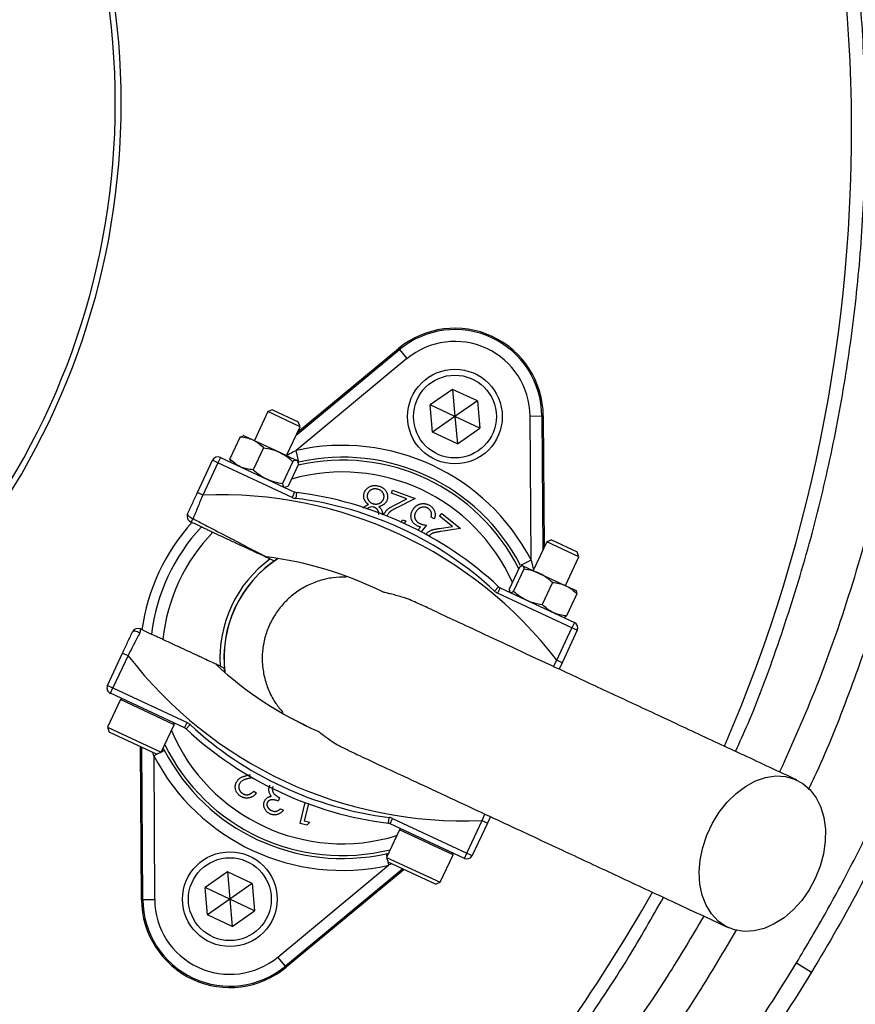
# Model space of a CAD drawing. Header units: millimetres. Extents: x 8 to 816, y 4 to 1104.
# Tile 9 of 16: x 568 to 709, y 352 to 518. Entities that reach past the tile are written whole.
import ezdxf

# ---------------------------------------------------------------- set-up
doc = ezdxf.new("R2010")
doc.units = ezdxf.units.MM

msp = doc.modelspace()

# ---------------------------------------------------------------- linework, layer by layer
at = {"color": 7, "linetype": 'Continuous', "lineweight": 25}
for p, q in [((614.65, 448.46), (631.74, 462.61)), ((631.89, 462.44), (631.74, 462.61)), ((614.42, 447.97), (631.89, 462.44)), ((631.89, 462.44), (633.16, 460.9)), ((633.16, 460.9), (614.43, 445.38)), ((640.86, 455.71), (637.08, 453.07)), ((645.05, 453.76), (640.86, 455.71)), ((640.86, 455.71), (641.26, 451.11)), ((637.48, 448.46), (637.08, 453.07)), ((641.26, 451.11), (637.08, 453.07)), ((645.05, 453.76), (641.26, 451.11)), ((645.05, 453.76), (645.45, 449.16)), ((609.65, 451.94), (607.37, 447.06)), ((610.46, 452.23), (609.65, 451.94)), ((615.09, 449.4), (609.65, 451.94)), ((610.46, 452.23), (614.79, 450.22)), ((641.26, 451.11), (637.48, 448.46)), ((645.45, 449.16), (641.26, 451.11)), ((641.26, 451.11), (641.67, 446.51)), ((653.97, 451.2), (655.97, 451.21)), ((654.12, 426.87), (653.97, 451.2)), ((655.97, 451.21), (656.11, 428.53)), ((655.97, 451.21), (656.19, 451.21)), ((656.19, 451.21), (656.34, 429.01)), ((612.81, 444.52), (615.09, 449.4)), ((615.09, 449.4), (614.79, 450.22)), ((604.96, 447.69), (603.23, 443.96)), ((604.96, 447.69), (605.42, 447.81)), ((605.56, 447.9), (605.41, 447.89)), ((605.56, 447.9), (607.13, 447.17)), ((641.67, 446.51), (637.48, 448.46)), ((641.67, 446.51), (645.45, 449.16)), ((607.13, 447.17), (611.59, 445.09)), ((608.93, 445.84), (607.19, 442.12)), ((611.59, 445.09), (614.54, 443.71)), ((614.86, 443.43), (614.43, 445.38)), ((597.75, 438.25), (600.31, 443.73)), ((601.21, 443.31), (598.66, 437.83)), ((601.21, 443.31), (600.31, 443.73)), ((601.63, 444.21), (601.21, 443.31)), ((613.76, 437.46), (601.21, 443.31)), ((601.63, 444.21), (614.18, 438.36)), ((603.42, 443.52), (603.23, 443.96)), ((603.37, 443.48), (603.45, 443.37)), ((613.87, 443.53), (612.13, 439.81)), ((614.84, 443.08), (613.11, 439.36)), ((614.54, 443.71), (614.62, 443.67)), ((614.71, 443.55), (614.62, 443.67)), ((612.64, 439.22), (613.11, 439.36)), ((598.66, 437.83), (597.75, 438.25)), ((612.51, 439.14), (612.65, 439.16)), ((614.18, 438.36), (613.76, 437.46)), ((614.48, 438.28), (614.35, 437.29)), ((630.52, 438.15), (630.73, 438.69)), ((633.11, 437.18), (630.52, 438.15)), ((630.73, 438.69), (634.53, 437.27)), ((631.16, 436.2), (633.11, 437.18)), ((634.53, 437.27), (631.53, 435.75)), ((638.67, 434.27), (639.03, 434.72)), ((639.03, 434.72), (642.2, 432.2)), ((632.18, 433.27), (632.42, 433.67)), ((632.42, 433.67), (632.96, 433.47)), ((632.96, 433.47), (632.68, 433.02)), ((636.47, 432.75), (635.53, 431.64)), ((637.77, 433.81), (637.24, 434.12)), ((640.83, 432.56), (638.67, 434.27)), ((635.02, 431.9), (635.47, 432.44)), ((638.67, 432.22), (640.83, 432.56)), ((642.2, 432.2), (638.89, 431.69)), ((656.78, 429.96), (654.5, 425.08)), ((657.59, 430.26), (656.78, 429.96)), ((662.22, 427.43), (656.78, 429.96)), ((657.59, 430.26), (661.92, 428.24)), ((662.22, 427.43), (661.92, 428.24)), ((661.92, 428.24), (661.92, 428.24)), ((610.04, 427.05), (610.74, 426.73)), ((610.74, 426.73), (611.33, 427.13)), ((654.12, 426.87), (652.35, 425.95)), ((659.94, 422.54), (662.22, 427.43)), ((652.19, 425.67), (650.45, 421.94)), ((652.9, 425.33), (651.16, 421.61)), ((652.69, 425.92), (652.61, 425.92)), ((652.69, 425.92), (652.73, 425.91)), ((652.73, 425.91), (655.51, 424.61)), ((655.51, 424.61), (660, 422.52)), ((657.74, 423.08), (656.01, 419.35)), ((648.65, 422.34), (647.97, 421.61)), ((648.91, 422.17), (648.48, 421.27)), ((661.03, 415.42), (648.48, 421.27)), ((648.91, 422.17), (661.45, 416.32)), ((650.53, 421.46), (650.58, 421.39)), ((660, 422.52), (661.75, 421.7)), ((661.88, 421.15), (660.14, 417.43)), ((661.78, 421.65), (661.75, 421.7)), ((659.64, 417.17), (659.69, 417.17)), ((661.45, 416.32), (661.03, 415.42)), ((658.47, 409.93), (661.03, 415.42)), ((661.93, 414.99), (659.38, 409.51)), ((661.93, 414.99), (661.03, 415.42)), ((582.56, 405.67), (585.11, 411.15)), ((585.11, 411.15), (586.02, 410.73)), ((586.02, 410.73), (583.46, 405.24)), ((659.38, 409.51), (658.47, 409.93)), ((659.38, 409.51), (658.87, 408.42)), ((602.28, 408.6), (601.59, 408.93)), ((602.36, 407.89), (602.28, 408.6)), ((582.56, 405.67), (583.46, 405.24)), ((583.04, 404.34), (583.46, 405.24)), ((583.46, 405.24), (596.01, 399.39)), ((584.75, 403.27), (582.57, 398.6)), ((595.59, 398.49), (583.04, 404.34)), ((595.59, 398.49), (596.01, 399.39)), ((582.57, 398.6), (582.86, 397.8)), ((582.57, 398.6), (591.63, 394.37)), ((590.84, 394.08), (582.86, 397.8)), ((591.63, 394.37), (593.81, 399.04)), ((595.84, 398.31), (596.52, 399.05)), ((588.3, 369.45), (588.13, 395.34)), ((588.52, 369.45), (588.36, 395.24)), ((590.84, 394.08), (591.63, 394.37)), ((591.97, 395.09), (592.14, 394.71)), ((590.37, 393.79), (590.52, 369.46)), ((607.05, 390.08), (606.97, 390.06)), ((607.26, 387.81), (607.72, 387.47)), ((611.64, 386.68), (611.38, 386.13)), ((611.79, 384.83), (612.28, 384.6)), ((615.09, 382.34), (615.94, 385.87)), ((616.5, 385.67), (615.81, 382.77)), ((615.81, 382.77), (616.72, 382.55)), ((630.01, 382.38), (630.14, 383.37)), ((630.31, 382.29), (630.73, 383.2)), ((630.73, 383.2), (643.28, 377.35)), ((643.28, 377.35), (645.84, 382.83)), ((645.84, 382.83), (646.74, 382.41)), ((647.25, 383.5), (646.74, 382.41)), ((616.24, 382.06), (615.09, 382.34)), ((616.72, 382.55), (616.24, 382.06)), ((631.87, 381.29), (629.7, 376.62)), ((642.86, 376.44), (630.31, 382.29)), ((646.74, 382.41), (644.18, 376.93)), ((629.63, 377.23), (630.03, 377.32)), ((629.7, 376.62), (629.99, 375.82)), ((629.7, 376.62), (638.76, 372.4)), ((638.76, 372.4), (640.94, 377.06)), ((642.86, 376.44), (643.28, 377.35)), ((643.28, 377.35), (644.18, 376.93)), ((611.33, 359.76), (630.06, 375.28)), ((632.46, 374.67), (612.61, 358.22)), ((632.69, 374.56), (612.75, 358.05)), ((637.96, 372.11), (629.99, 375.82)), ((602.82, 374.15), (599.04, 371.5)), ((607.01, 372.19), (602.82, 374.15)), ((602.82, 374.15), (603.23, 369.55)), ((599.44, 366.9), (599.04, 371.5)), ((603.23, 369.55), (599.04, 371.5)), ((607.01, 372.19), (603.23, 369.55)), ((607.01, 372.19), (607.41, 367.59)), ((637.96, 372.11), (638.76, 372.4)), ((638.76, 372.4), (638.76, 372.4)), ((588.52, 369.45), (588.3, 369.45)), ((590.52, 369.46), (588.52, 369.45)), ((603.23, 369.55), (599.44, 366.9)), ((603.23, 369.55), (603.63, 364.94)), ((607.41, 367.59), (603.23, 369.55)), ((603.63, 364.94), (599.44, 366.9)), ((603.63, 364.94), (607.41, 367.59)), ((612.61, 358.22), (611.33, 359.76)), ((612.61, 358.22), (612.75, 358.05)), ((698.98, 358.79), (701.54, 357.24))]:
    msp.add_line(p, q, dxfattribs=at)
at = {"color": 8, "linetype": 'Continuous', "lineweight": 25}
for p, q in [((654.12, 426.87), (654.53, 425.13)), ((657.92, 408.87), (658.47, 409.93)), ((593.81, 399.04), (584.75, 403.27)), ((591.68, 394.47), (592.14, 394.71)), ((590.37, 393.79), (590.23, 394.36)), ((590.37, 393.79), (591.17, 394.2)), ((645.84, 382.83), (646.3, 383.94)), ((640.94, 377.06), (631.87, 381.29)), ((629.63, 377.23), (629.74, 376.72)), ((629.87, 376.16), (630.06, 375.28)), ((630.6, 375.54), (630.06, 375.28))]:
    msp.add_line(p, q, dxfattribs=at)
at = {"color": 7, "linetype": 'Continuous', "lineweight": 25, "flags": 128}
for points in [[(596.08, 434.67), (596.07, 434.59), (596.1, 434.49), (596.18, 434.39), (596.3, 434.27), (596.44, 434.16), (596.62, 434.05), (596.81, 433.95), (597.01, 433.86)], [(588, 414.53), (587.81, 414.63), (587.6, 414.71), (587.41, 414.78), (587.22, 414.82), (587.06, 414.83), (586.93, 414.82), (586.84, 414.79), (586.78, 414.73)], [(702.16, 373.06), (701.12, 371.12), (699.86, 369.33), (698.44, 367.75), (696.88, 366.41), (695.22, 365.36), (693.52, 364.61), (691.8, 364.19), (690.12, 364.1), (688.53, 364.36), (687.05, 364.95), (685.73, 365.86), (684.61, 367.06), (683.71, 368.53), (683.06, 370.22), (682.67, 372.09), (682.55, 374.1), (682.71, 376.19), (683.14, 378.3), (683.83, 380.39), (684.76, 382.4), (685.92, 384.27), (687.26, 385.96), (688.76, 387.42), (690.37, 388.62), (692.06, 389.53), (693.77, 390.11), (695.48, 390.37), (697.12, 390.28), (698.66, 389.85), (700.06, 389.1), (701.29, 388.04), (702.3, 386.7), (703.08, 385.12), (703.61, 383.33), (703.86, 381.39), (703.84, 379.33), (703.54, 377.22), (702.98, 375.12), (702.16, 373.06)]]:
    msp.add_lwpolyline(points, dxfattribs=at)
at = {"color": 7, "linetype": 'Continuous', "lineweight": 25}
for centre, radius in [((641.26, 451.11), 8), ((641.26, 451.11), 7), ((603.23, 369.55), 8), ((603.23, 369.55), 7)]:
    msp.add_circle(centre, radius, dxfattribs=at)
for centre, radius, start, end in [((459.87, 504.08), 346.5, 1.5711, 87.0223), ((459.87, 504.08), 125, 0, 73.7398), ((459.87, 504.08), 124, 0, 73.605), ((445.29, 499.48), 263, 336.6871, 26.8749), ((459.87, 504.08), 125, 286.2602, 0), ((459.87, 504.08), 124, 286.395, 0), ((459.87, 504.08), 346.5, 275.7973, 358.4289), ((641.26, 451.11), 14.93, 0.3695, 129.6305), ((641.26, 451.11), 14.7, 0.3695, 129.6305), ((641.26, 451.11), 12.7, 0.3695, 129.6305), ((622.25, 410.33), 35.91, 27.427, 102.573), ((601.21, 443.31), 1, 65, 155), ((622.25, 410.33), 33.91, 27.427, 102.573), ((601.68, 366.22), 71.67, 37.5829, 92.4171), ((614.6, 439.27), 1, 245, 262.8003), ((606.75, 377.1), 61.67, 47.1997, 82.8003), ((614.6, 439.27), 2, 245, 262.8003), ((606.75, 377.1), 60.67, 47.1997, 82.8003), ((596.99, 434.25), 1, 155, 245), ((622.25, 410.33), 34.21, 137.9236, 172.0712), ((596.18, 434.12), 0.874, 296.0449, 342.339), ((622.25, 410.33), 32.53, 137.0993, 172.9007), ((622.25, 410.33), 30.49, 135.8562, 174.1438), ((622.25, 410.33), 20.7, 126.1144, 183.8856), ((622.25, 410.33), 20, 122.9043, 187.0957), ((601.68, 366.22), 61.67, 63.6355, 82.8003), ((649.33, 423.08), 2, 227.1997, 245), ((649.33, 423.08), 1, 227.1997, 245), ((661.03, 415.42), 1, 335, 65), ((587.69, 414.31), 1, 65, 155), ((587.26, 415), 0.874, 327.661, 13.9551), ((642.81, 454.44), 71.67, 217.5829, 272.4171), ((642.81, 454.44), 61.67, 227.1997, 246.3645), ((583.46, 405.24), 1, 155, 245), ((584.97, 403.16), 0.25, 65, 155), ((593.58, 399.14), 0.25, 335, 65), ((595.16, 397.58), 2, 47.1997, 65), ((595.16, 397.58), 1, 47.1997, 65), ((637.74, 443.56), 61.67, 227.1997, 262.8003), ((637.74, 443.56), 60.67, 227.1997, 262.8003), ((622.25, 410.33), 33.91, 207.427, 282.573), ((622.25, 410.33), 35.91, 207.427, 282.573), ((629.89, 381.39), 2, 65, 82.8003), ((629.89, 381.39), 1, 65, 82.8003), ((632.1, 381.18), 0.25, 65, 155), ((640.71, 377.17), 0.25, 335, 65), ((643.28, 377.35), 1, 245, 335), ((603.23, 369.55), 14.93, 180.3695, 309.6305), ((603.23, 369.55), 14.7, 180.3695, 309.6305), ((603.23, 369.55), 12.7, 180.3695, 309.6305), ((445.29, 499.48), 263, 305.6711, 330.6903)]:
    msp.add_arc(centre, radius, start, end, dxfattribs=at)
at = {"color": 8, "linetype": 'Continuous', "lineweight": 25}
for radius, start, end in [(33.41, 26.8106, 102.962), (31.41, 23.8808, 105.8669), (20.03, 123.0133, 186.9867), (31.41, 203.0383, 286.9617), (33.41, 206.0524, 283.9476)]:
    msp.add_arc((622.25, 410.33), radius, start, end, dxfattribs=at)
at = {"color": 7, "linetype": 'Continuous', "lineweight": 25}
for points, knots in [([(520.87, 780.51), (531.88, 778.07), (542.67, 774.99), (558.55, 769.42), (563.79, 767.41), (571.57, 764.15), (574.15, 763.02), (579.28, 760.69), (581.83, 759.48), (594.43, 753.29), (604.13, 747.78), (622.8, 735.68), (631.76, 729.09), (644.65, 718.39), (648.85, 714.69), (655.01, 708.92), (657.04, 706.96), (661.03, 702.99), (662.99, 700.99), (672.63, 690.82), (679.8, 682.3), (693.1, 664.47), (699.22, 655.17), (706.2, 643.05), (707.57, 640.6), (710.22, 635.66), (711.52, 633.16), (715.3, 625.59), (717.66, 620.5), (724.25, 605.08), (728.01, 594.6), (734.28, 573.27), (736.8, 562.41), (739.14, 548.59), (739.57, 545.81), (740.15, 541.63), (740.33, 540.23), (740.68, 537.44), (740.84, 536.04), (741.6, 529.04), (742.04, 523.44), (742.86, 506.63), (742.74, 495.41), (741.75, 481.36), (741.51, 478.55), (740.94, 472.95), (740.62, 470.17), (739.53, 461.84), (738.64, 456.32), (735.49, 439.9), (732.76, 429.11), (727.69, 413.16), (725.84, 407.89), (722.82, 400.03), (721.78, 397.42), (719.6, 392.23), (718.47, 389.64), (712.65, 376.82), (707.39, 366.88), (701.54, 357.24)], [0, 0, 0, 0, 0.0625, 0.0625, 0.09375, 0.09375, 0.109375, 0.109375, 0.125, 0.125, 0.1875, 0.1875, 0.25, 0.25, 0.28125, 0.28125, 0.296875, 0.296875, 0.3125, 0.3125, 0.375, 0.375, 0.4375, 0.4375, 0.453125, 0.453125, 0.46875, 0.46875, 0.5, 0.5, 0.5625, 0.5625, 0.625, 0.625, 0.640625, 0.640625, 0.648437, 0.648437, 0.65625, 0.65625, 0.6875, 0.6875, 0.75, 0.75, 0.765625, 0.765625, 0.78125, 0.78125, 0.8125, 0.8125, 0.875, 0.875, 0.90625, 0.90625, 0.921875, 0.921875, 0.9375, 0.9375, 1, 1, 1, 1]), ([(698.98, 358.79), (700.67, 361.64), (704.06, 367.35), (708.75, 376.13), (713.16, 385.08), (717.4, 394.55), (721.44, 404.56), (725.21, 415.1), (728.57, 425.83), (731.51, 436.73), (734.02, 447.81), (736.08, 459.03), (737.7, 470.37), (738.95, 482.79), (739.67, 496.29), (739.7, 510.84), (738.97, 525.44), (737.57, 539.01), (735.69, 551.53), (733.47, 563), (730.76, 574.41), (727.56, 585.75), (723.25, 598.92), (717.49, 613.76), (710.82, 628.14), (704.38, 640.31), (698.5, 650.39), (692.16, 660.27), (685.39, 669.91), (678.17, 679.33), (670.53, 688.46), (662.47, 697.31), (654.11, 705.73), (645.46, 713.73), (636.57, 721.29), (627.32, 728.52), (617.74, 735.39), (606.13, 742.93), (596.19, 748.9), (589.34, 752.26), (587.85, 752.99)], [0, 0, 0, 0, 0.021641, 0.043323, 0.065033, 0.086784, 0.111065, 0.13545, 0.159873, 0.184499, 0.209165, 0.234035, 0.258947, 0.283968, 0.315488, 0.347179, 0.378956, 0.410907, 0.436216, 0.461643, 0.487115, 0.512816, 0.538562, 0.577555, 0.616709, 0.642018, 0.667444, 0.692915, 0.718615, 0.74436, 0.770337, 0.796361, 0.822509, 0.847822, 0.873252, 0.898727, 0.924431, 0.950181, 0.98918, 1, 1, 1, 1]), ([(701.03, 388.07), (701.48, 389.02), (704, 394.31), (707.91, 404.23), (712.7, 417.81), (716.8, 431.98), (720.18, 446.7), (722.77, 461.93), (724.48, 477.44), (725.28, 493.16), (725.13, 509.06), (724.06, 524.71), (722.1, 540.05), (719.32, 555.05), (715.66, 570.02), (711.1, 584.91), (705.6, 599.66), (699.83, 612.99), (695.51, 621.21), (693.64, 624.78)], [0, 0, 0, 0, 0.012757, 0.071345, 0.129972, 0.188558, 0.25157, 0.314632, 0.377644, 0.442539, 0.507489, 0.572385, 0.634589, 0.696839, 0.759043, 0.823021, 0.88705, 0.951027, 1, 1, 1, 1]), ([(689.83, 623), (690.6, 621.63), (694.34, 614.88), (699.93, 602.2), (706.51, 585.05), (711.79, 567.47), (715.85, 549.59), (718.64, 531.49), (720.16, 513.25), (720.4, 494.95), (719.36, 476.67), (717.04, 458.51), (713.46, 440.53), (708.61, 422.85), (702.92, 406.28), (698.28, 395.86), (696.13, 391.05)], [0, 0, 0, 0, 0.0195077, 0.0957538, 0.1719977, 0.2482438, 0.3244877, 0.4007338, 0.4769777, 0.5532237, 0.6294676, 0.7057137, 0.7819576, 0.8582037, 0.9344476, 1, 1, 1, 1]), ([(688.69, 394.52), (689.4, 396.09), (692.18, 402.25), (696.22, 413.36), (700.75, 427.65), (704.37, 442.06), (707.18, 456.51), (709.2, 471.23), (710.4, 486.18), (710.76, 501.32), (710.26, 516.32), (708.92, 531.13), (706.79, 545.7), (703.83, 560.27), (700.02, 574.79), (695.36, 589.22), (689.88, 603.2), (685.47, 613.29), (682.7, 618.55), (682.22, 619.45)], [0, 0, 0, 0, 0.022242, 0.087349, 0.152403, 0.215684, 0.279014, 0.342295, 0.407411, 0.47258, 0.537696, 0.601025, 0.664402, 0.727731, 0.792888, 0.858097, 0.923254, 0.986775, 1, 1, 1, 1]), ([(607.13, 447.17), (607.3, 447.09), (607.47, 447), (607.78, 446.81), (607.94, 446.7), (608.38, 446.37), (608.66, 446.11), (608.93, 445.84)], [0, 0, 0, 0, 0.25, 0.25, 0.5, 0.5, 1, 1, 1, 1]), ([(608.93, 445.84), (609.39, 445.77), (609.85, 445.68), (610.74, 445.44), (611.17, 445.29), (611.59, 445.09)], [0, 0, 0, 0, 0.5, 0.5, 1, 1, 1, 1]), ([(611.59, 445.09), (612.01, 444.9), (612.41, 444.66), (613.17, 444.13), (613.53, 443.84), (613.87, 443.53)], [0, 0, 0, 0, 0.5, 0.5, 1, 1, 1, 1]), ([(605.02, 442.64), (604.85, 442.71), (604.69, 442.8), (604.37, 442.99), (604.22, 443.1), (603.77, 443.44), (603.49, 443.69), (603.23, 443.96)], [0, 0, 0, 0, 0.25, 0.25, 0.5, 0.5, 1, 1, 1, 1]), ([(614.54, 443.71), (614.5, 443.73), (614.46, 443.74), (614.36, 443.74), (614.3, 443.73), (614.13, 443.68), (614.01, 443.62), (613.87, 443.53)], [0, 0, 0, 0, 0.25, 0.25, 0.5, 0.5, 1, 1, 1, 1]), ([(607.19, 442.12), (607.54, 441.81), (607.9, 441.51), (608.66, 440.99), (609.06, 440.75), (609.47, 440.56)], [0, 0, 0, 0, 0.5, 0.5, 1, 1, 1, 1]), ([(609.47, 440.56), (609.89, 440.36), (610.33, 440.21), (611.22, 439.96), (611.68, 439.88), (612.13, 439.81)], [0, 0, 0, 0, 0.5, 0.5, 1, 1, 1, 1]), ([(626.56, 439.09), (626.62, 439.13), (626.73, 439.21), (626.92, 439.31), (627.11, 439.38), (627.32, 439.43), (627.53, 439.46), (627.76, 439.46), (627.99, 439.45), (628.15, 439.42), (628.24, 439.4)], [0, 0, 0, 0, 0.118785, 0.236683, 0.354055, 0.473529, 0.596323, 0.724312, 0.85814, 1, 1, 1, 1]), ([(628.24, 439.4), (628.31, 439.38), (628.47, 439.35), (628.68, 439.28), (628.88, 439.19), (629.06, 439.09), (629.22, 438.98), (629.36, 438.85), (629.49, 438.71), (629.59, 438.55), (629.68, 438.39), (629.76, 438.22), (629.81, 438.06), (629.85, 437.89), (629.87, 437.72), (629.88, 437.56), (629.87, 437.39), (629.85, 437.28), (629.84, 437.22)], [0, 0, 0, 0, 0.07922, 0.15386, 0.224846, 0.292008, 0.357318, 0.420388, 0.482855, 0.545264, 0.606708, 0.666002, 0.723482, 0.779388, 0.834695, 0.889308, 0.944296, 1, 1, 1, 1]), ([(596.08, 434.67), (596.35, 435.25), (596.62, 435.83), (597.18, 437.03), (597.46, 437.63), (597.75, 438.25)], [0, 0, 0, 0, 0.5, 0.5, 1, 1, 1, 1]), ([(598.66, 437.83), (598.37, 437.15), (598.09, 436.48), (597.54, 435.14), (597.27, 434.49), (597.01, 433.86)], [0, 0, 0, 0, 0.5, 0.5, 1, 1, 1, 1]), ([(626.67, 436.23), (626.62, 436.27), (626.54, 436.33), (626.42, 436.44), (626.32, 436.54), (626.22, 436.65), (626.14, 436.75), (626.07, 436.86), (626.01, 436.97), (625.96, 437.08), (625.91, 437.18), (625.88, 437.29), (625.86, 437.41), (625.85, 437.52), (625.84, 437.63), (625.84, 437.75), (625.85, 437.87), (625.87, 437.95), (625.88, 437.99)], [0, 0, 0, 0, 0.080735, 0.156838, 0.229947, 0.299217, 0.36497, 0.428008, 0.487898, 0.545955, 0.602518, 0.658398, 0.714269, 0.769751, 0.825795, 0.882942, 0.940784, 1, 1, 1, 1]), ([(625.88, 437.99), (625.89, 438.04), (625.91, 438.15), (625.97, 438.31), (626.03, 438.46), (626.11, 438.6), (626.21, 438.74), (626.31, 438.86), (626.43, 438.98), (626.52, 439.05), (626.56, 439.09)], [0, 0, 0, 0, 0.128304, 0.253183, 0.376427, 0.499087, 0.621238, 0.744978, 0.871087, 1, 1, 1, 1]), ([(626.46, 437.88), (626.46, 437.84), (626.44, 437.76), (626.44, 437.64), (626.44, 437.52), (626.47, 437.4), (626.5, 437.28), (626.55, 437.16), (626.61, 437.04), (626.68, 436.93), (626.77, 436.82), (626.86, 436.72), (626.96, 436.63), (627.06, 436.55), (627.18, 436.49), (627.3, 436.43), (627.43, 436.39), (627.52, 436.36), (627.57, 436.35)], [0, 0, 0, 0, 0.058882, 0.116762, 0.174514, 0.232381, 0.291186, 0.351921, 0.415186, 0.480716, 0.546942, 0.61178, 0.675572, 0.738287, 0.801978, 0.866507, 0.931977, 1, 1, 1, 1]), ([(628.12, 438.85), (628.06, 438.86), (627.96, 438.88), (627.81, 438.89), (627.66, 438.89), (627.52, 438.88), (627.39, 438.85), (627.26, 438.81), (627.14, 438.75), (627.02, 438.69), (626.91, 438.61), (626.81, 438.52), (626.73, 438.43), (626.65, 438.33), (626.59, 438.23), (626.53, 438.12), (626.49, 438), (626.47, 437.92), (626.46, 437.88)], [0, 0, 0, 0, 0.074546, 0.144956, 0.213169, 0.27855, 0.342239, 0.404919, 0.467736, 0.530567, 0.592807, 0.653033, 0.711539, 0.769066, 0.826025, 0.88266, 0.940626, 1, 1, 1, 1]), ([(629.26, 437.36), (629.27, 437.42), (629.28, 437.52), (629.28, 437.69), (629.26, 437.85), (629.21, 438.01), (629.14, 438.16), (629.05, 438.31), (628.94, 438.44), (628.81, 438.55), (628.66, 438.65), (628.49, 438.74), (628.31, 438.81), (628.18, 438.84), (628.12, 438.85)], [0, 0, 0, 0, 0.077564, 0.154208, 0.231447, 0.311066, 0.39187, 0.471506, 0.55227, 0.635313, 0.721228, 0.810113, 0.90267, 1, 1, 1, 1]), ([(625.77, 435.62), (625.85, 435.73), (626.08, 436.02), (626.44, 436.15), (626.67, 436.23)], [0, 0, 0, 0, 0.360303, 1, 1, 1, 1]), ([(627.57, 436.35), (627.62, 436.34), (627.72, 436.33), (627.86, 436.32), (628, 436.32), (628.14, 436.34), (628.28, 436.36), (628.41, 436.41), (628.54, 436.47), (628.66, 436.53), (628.78, 436.61), (628.88, 436.7), (628.98, 436.79), (629.06, 436.9), (629.13, 437), (629.18, 437.12), (629.23, 437.24), (629.25, 437.32), (629.26, 437.36)], [0, 0, 0, 0, 0.069081, 0.136047, 0.20094, 0.264386, 0.327924, 0.390928, 0.454836, 0.519816, 0.584385, 0.646842, 0.706995, 0.765785, 0.823461, 0.881745, 0.940171, 1, 1, 1, 1]), ([(629.84, 437.22), (629.82, 437.14), (629.78, 436.99), (629.69, 436.77), (629.56, 436.57), (629.43, 436.42), (629.31, 436.31), (629.21, 436.24), (629.09, 436.17), (628.97, 436.1), (628.84, 436.04), (628.7, 435.98), (628.54, 435.93), (628.44, 435.9), (628.38, 435.88)], [0, 0, 0, 0, 0.11577, 0.228305, 0.339529, 0.451949, 0.509769, 0.570311, 0.633213, 0.699473, 0.768797, 0.842337, 0.919085, 1, 1, 1, 1]), ([(629.28, 434.59), (629.31, 434.67), (629.38, 434.82), (629.51, 435.03), (629.66, 435.23), (629.81, 435.37), (629.95, 435.49), (630.07, 435.58), (630.21, 435.67), (630.37, 435.77), (630.54, 435.87), (630.73, 435.97), (630.94, 436.08), (631.08, 436.16), (631.16, 436.2)], [0, 0, 0, 0, 0.099154, 0.19648, 0.29358, 0.392511, 0.445759, 0.505193, 0.571573, 0.643678, 0.723148, 0.80845, 0.900946, 1, 1, 1, 1]), ([(634.12, 435.31), (634.15, 435.35), (634.19, 435.43), (634.28, 435.55), (634.36, 435.66), (634.46, 435.77), (634.56, 435.86), (634.66, 435.96), (634.77, 436.04), (634.89, 436.12), (635.01, 436.18), (635.13, 436.24), (635.26, 436.29), (635.38, 436.34), (635.51, 436.37), (635.64, 436.39), (635.77, 436.4), (635.91, 436.41), (636.04, 436.4), (636.17, 436.39), (636.31, 436.37), (636.44, 436.33), (636.57, 436.29), (636.71, 436.24), (636.84, 436.18), (636.93, 436.13), (636.97, 436.11)], [0, 0, 0, 0, 0.044096, 0.087462, 0.129912, 0.172219, 0.214077, 0.256092, 0.298082, 0.340217, 0.382043, 0.423014, 0.463525, 0.503259, 0.54321, 0.582721, 0.622367, 0.662555, 0.702664, 0.743345, 0.784214, 0.825572, 0.867594, 0.910449, 0.954655, 1, 1, 1, 1]), ([(636.97, 436.11), (637.02, 436.08), (637.12, 436.02), (637.26, 435.91), (637.39, 435.8), (637.5, 435.68), (637.6, 435.55), (637.69, 435.41), (637.76, 435.27), (637.82, 435.11), (637.87, 434.96), (637.9, 434.8), (637.92, 434.63), (637.92, 434.47), (637.91, 434.31), (637.88, 434.14), (637.83, 433.98), (637.79, 433.87), (637.77, 433.81)], [0, 0, 0, 0, 0.06715, 0.132036, 0.194943, 0.256632, 0.317916, 0.378555, 0.439872, 0.502045, 0.563996, 0.625305, 0.685756, 0.746646, 0.807686, 0.870229, 0.933888, 1, 1, 1, 1]), ([(627.47, 435.82), (627.31, 435.84), (626.99, 435.86), (626.59, 435.68), (626.42, 435.48), (626.35, 435.41)], [0, 0, 0, 0, 0.377895, 0.755955, 1, 1, 1, 1]), ([(628.39, 434.57), (628.4, 434.6), (628.41, 434.67), (628.41, 434.77), (628.4, 434.86), (628.38, 434.96), (628.35, 435.06), (628.31, 435.15), (628.26, 435.25), (628.2, 435.35), (628.13, 435.44), (628.05, 435.52), (627.97, 435.59), (627.88, 435.66), (627.78, 435.71), (627.68, 435.76), (627.58, 435.8), (627.5, 435.81), (627.47, 435.82)], [0, 0, 0, 0, 0.057009, 0.114174, 0.170694, 0.228474, 0.287517, 0.348588, 0.412664, 0.479397, 0.54712, 0.612861, 0.678062, 0.741584, 0.804993, 0.868788, 0.933593, 1, 1, 1, 1]), ([(628.38, 435.88), (628.44, 435.83), (628.56, 435.73), (628.71, 435.56), (628.83, 435.38), (628.92, 435.2), (628.98, 435.01), (629.01, 434.82), (629.01, 434.63), (628.99, 434.51), (628.98, 434.44)], [0, 0, 0, 0, 0.145639, 0.281566, 0.40981, 0.533815, 0.653159, 0.769076, 0.88384, 1, 1, 1, 1]), ([(631.53, 435.75), (631.45, 435.72), (631.31, 435.65), (631.11, 435.54), (630.93, 435.44), (630.77, 435.35), (630.62, 435.26), (630.5, 435.18), (630.39, 435.11), (630.27, 435.02), (630.14, 434.9), (630.01, 434.75), (629.91, 434.58), (629.86, 434.46), (629.83, 434.4)], [0, 0, 0, 0, 0.109993, 0.211749, 0.304753, 0.389135, 0.465081, 0.532808, 0.591903, 0.64287, 0.734439, 0.823259, 0.911418, 1, 1, 1, 1]), ([(634.8, 432.69), (634.74, 432.72), (634.63, 432.79), (634.47, 432.9), (634.34, 433.03), (634.21, 433.17), (634.11, 433.32), (634.02, 433.48), (633.95, 433.65), (633.89, 433.83), (633.85, 434.01), (633.83, 434.2), (633.83, 434.38), (633.85, 434.57), (633.89, 434.75), (633.95, 434.94), (634.02, 435.13), (634.09, 435.25), (634.12, 435.31)], [0, 0, 0, 0, 0.065821, 0.129436, 0.190931, 0.251407, 0.311185, 0.370756, 0.431335, 0.493271, 0.555525, 0.61665, 0.677776, 0.73902, 0.801265, 0.865223, 0.931038, 1, 1, 1, 1]), ([(634.64, 434.98), (634.62, 434.94), (634.57, 434.85), (634.52, 434.72), (634.48, 434.59), (634.45, 434.46), (634.44, 434.33), (634.44, 434.2), (634.46, 434.07), (634.49, 433.94), (634.53, 433.81), (634.59, 433.69), (634.66, 433.58), (634.74, 433.47), (634.83, 433.37), (634.94, 433.27), (635.06, 433.18), (635.15, 433.13), (635.19, 433.11)], [0, 0, 0, 0, 0.067152, 0.131604, 0.193861, 0.254588, 0.31429, 0.373088, 0.43259, 0.492825, 0.553396, 0.613043, 0.67311, 0.734111, 0.797016, 0.861756, 0.929156, 1, 1, 1, 1]), ([(636.66, 435.64), (636.62, 435.66), (636.54, 435.71), (636.4, 435.76), (636.27, 435.79), (636.13, 435.82), (635.99, 435.82), (635.85, 435.81), (635.71, 435.79), (635.56, 435.75), (635.42, 435.7), (635.28, 435.63), (635.16, 435.56), (635.04, 435.47), (634.92, 435.37), (634.82, 435.25), (634.73, 435.12), (634.67, 435.03), (634.64, 434.98)], [0, 0, 0, 0, 0.061489, 0.121089, 0.179373, 0.238046, 0.297001, 0.356546, 0.417966, 0.481826, 0.546113, 0.609258, 0.671803, 0.734514, 0.798275, 0.863511, 0.93045, 1, 1, 1, 1]), ([(637.24, 434.12), (637.25, 434.17), (637.29, 434.28), (637.32, 434.43), (637.32, 434.58), (637.32, 434.72), (637.29, 434.86), (637.24, 434.99), (637.18, 435.12), (637.1, 435.24), (637.01, 435.36), (636.91, 435.47), (636.79, 435.56), (636.71, 435.61), (636.66, 435.64)], [0, 0, 0, 0, 0.096103, 0.18433, 0.267348, 0.345575, 0.422524, 0.500141, 0.580973, 0.664203, 0.748725, 0.832763, 0.915892, 1, 1, 1, 1]), ([(597.01, 433.86), (597.65, 433.52), (598.28, 433.19), (599.53, 432.53), (600.15, 432.21), (601.99, 431.25), (603.18, 430.63), (604.89, 429.73), (605.45, 429.44), (606.54, 428.88), (607.07, 428.61), (607.8, 428.23), (608.03, 428.11), (608.46, 427.89), (608.66, 427.79), (608.92, 427.65), (609, 427.61), (609.14, 427.54), (609.2, 427.51), (609.35, 427.43), (609.41, 427.4), (609.41, 427.4)], [0, 0, 0, 0, 0.125, 0.125, 0.25, 0.25, 0.5, 0.5, 0.625, 0.625, 0.75, 0.75, 0.8125, 0.8125, 0.875, 0.875, 0.90625, 0.90625, 0.9375, 0.9375, 1, 1, 1, 1]), ([(635.47, 432.44), (635.4, 432.45), (635.28, 432.48), (635.1, 432.54), (634.94, 432.61), (634.84, 432.66), (634.8, 432.69)], [0, 0, 0, 0, 0.275034, 0.532175, 0.774558, 1, 1, 1, 1]), ([(635.19, 433.11), (635.23, 433.08), (635.32, 433.04), (635.45, 432.98), (635.59, 432.93), (635.74, 432.89), (635.91, 432.84), (636.09, 432.81), (636.27, 432.78), (636.4, 432.76), (636.47, 432.75)], [0, 0, 0, 0, 0.102226, 0.209809, 0.324118, 0.444645, 0.572618, 0.707428, 0.849949, 1, 1, 1, 1]), ([(598.41, 432.48), (598.41, 432.48), (598.43, 432.47), (598.49, 432.44), (598.53, 432.42), (598.68, 432.35), (598.83, 432.28), (599.11, 432.15), (599.21, 432.11), (599.42, 432.01), (599.53, 431.96), (599.76, 431.85), (599.88, 431.79), (600.12, 431.68), (600.24, 431.62), (600.36, 431.57)], [0, 0, 0, 0, 0.125, 0.125, 0.25, 0.25, 0.5, 0.5, 0.625, 0.625, 0.75, 0.75, 0.875, 0.875, 1, 1, 1, 1]), ([(600.36, 431.57), (600.67, 431.43), (600.97, 431.28), (601.57, 431), (601.87, 430.86), (602.76, 430.45), (603.33, 430.18), (604.18, 429.79), (604.46, 429.66), (605, 429.4), (605.27, 429.28), (606.04, 428.92), (606.52, 428.7), (607.2, 428.38), (607.42, 428.27), (607.84, 428.08), (608.03, 427.99), (608.58, 427.73), (608.91, 427.58), (609.45, 427.33), (609.66, 427.23), (609.88, 427.13), (609.93, 427.1), (610.01, 427.07), (610.04, 427.06), (610.04, 427.05)], [0, 0, 0, 0, 0.0625, 0.0625, 0.125, 0.125, 0.25, 0.25, 0.3125, 0.3125, 0.375, 0.375, 0.5, 0.5, 0.5625, 0.5625, 0.625, 0.625, 0.75, 0.75, 0.875, 0.875, 0.9375, 0.9375, 1, 1, 1, 1]), ([(636.4, 431.27), (636.45, 431.34), (636.56, 431.46), (636.75, 431.62), (636.96, 431.76), (637.15, 431.85), (637.31, 431.92), (637.45, 431.97), (637.61, 432.01), (637.79, 432.06), (637.99, 432.1), (638.2, 432.14), (638.43, 432.18), (638.59, 432.21), (638.67, 432.22)], [0, 0, 0, 0, 0.099146, 0.196603, 0.293904, 0.392846, 0.446082, 0.505724, 0.571551, 0.644012, 0.723098, 0.808656, 0.90091, 1, 1, 1, 1]), ([(638.89, 431.69), (638.81, 431.67), (638.65, 431.65), (638.43, 431.61), (638.23, 431.58), (638.04, 431.54), (637.88, 431.5), (637.73, 431.46), (637.61, 431.42), (637.47, 431.38), (637.31, 431.3), (637.14, 431.2), (636.99, 431.07), (636.91, 430.97), (636.86, 430.92)], [0, 0, 0, 0, 0.110122, 0.2117, 0.304138, 0.388968, 0.464936, 0.532281, 0.591347, 0.642291, 0.733772, 0.823177, 0.910911, 1, 1, 1, 1]), ([(652.19, 425.67), (652.3, 425.76), (652.41, 425.84), (652.59, 425.92), (652.67, 425.93), (652.73, 425.91)], [0, 0, 0, 0, 0.5, 0.5, 1, 1, 1, 1]), ([(652.73, 425.91), (652.79, 425.88), (652.83, 425.81), (652.89, 425.61), (652.9, 425.48), (652.9, 425.33)], [0, 0, 0, 0, 0.5, 0.5, 1, 1, 1, 1]), ([(655.51, 424.61), (655.3, 424.71), (655.09, 424.79), (654.67, 424.95), (654.45, 425.01), (653.8, 425.19), (653.35, 425.27), (652.9, 425.33)], [0, 0, 0, 0, 0.25, 0.25, 0.5, 0.5, 1, 1, 1, 1]), ([(622.91, 423.97), (622.15, 423.96), (620.62, 423.94), (618.36, 423.42), (616.21, 422.55), (614.22, 421.32), (612.48, 419.79), (611.01, 417.97), (609.88, 415.95), (609.09, 413.75), (608.69, 411.47), (608.68, 409.13), (609.06, 406.84), (609.83, 404.64), (610.87, 402.69), (611.79, 401.6), (612.21, 401.1)], [0, 0, 0, 0, 0.071324, 0.1427, 0.216148, 0.287488, 0.360898, 0.432199, 0.50557, 0.576847, 0.650192, 0.72147, 0.794814, 0.866117, 0.939485, 1, 1, 1, 1]), ([(634.79, 419.65), (634.38, 419.83), (633.53, 420.21), (632.34, 420.6), (631.26, 420.91), (630.45, 421.11), (629.84, 421.25), (629.45, 421.34), (629.19, 421.42), (629.11, 421.46), (629.06, 421.48)], [0, 0, 0, 0, 0.171743, 0.355814, 0.505851, 0.659473, 0.759759, 0.862154, 0.930468, 1, 1, 1, 1]), ([(650.45, 421.94), (650.45, 421.88), (650.45, 421.65), (650.52, 421.56), (650.57, 421.49)], [0, 0, 0, 0, 0.296722, 1, 1, 1, 1]), ([(650.62, 421.37), (650.68, 421.35), (650.76, 421.36), (650.94, 421.44), (651.05, 421.52), (651.16, 421.61)], [0, 0, 0, 0, 0.5, 0.5, 1, 1, 1, 1]), ([(660, 422.52), (660.17, 422.43), (660.34, 422.34), (660.68, 422.14), (660.84, 422.04), (661.3, 421.69), (661.6, 421.43), (661.88, 421.15)], [0, 0, 0, 0, 0.25, 0.25, 0.5, 0.5, 1, 1, 1, 1]), ([(661.88, 421.15), (661.87, 421.36), (661.86, 421.58), (661.78, 421.65), (661.78, 421.65)], [0, 0, 0, 0, 0.986861, 1, 1, 1, 1]), ([(699.03, 389.7), (696.04, 391.09), (690.1, 393.86), (681.36, 397.93), (672.95, 401.86), (664.95, 405.59), (657.5, 409.06), (650.72, 412.22), (644.99, 414.9), (640.36, 417.05), (636.98, 418.63), (635.46, 419.34), (634.79, 419.65)], [0, 0, 0, 0, 0.1135171, 0.2252102, 0.3351198, 0.4432864, 0.5496148, 0.6542032, 0.7571773, 0.8456559, 0.9325396, 1, 1, 1, 1]), ([(653.39, 420.08), (653.6, 419.98), (653.81, 419.9), (654.24, 419.74), (654.45, 419.68), (655.11, 419.5), (655.55, 419.41), (656.01, 419.35)], [0, 0, 0, 0, 0.25, 0.25, 0.5, 0.5, 1, 1, 1, 1]), ([(657.88, 417.99), (657.71, 418.07), (657.54, 418.16), (657.21, 418.36), (657.05, 418.47), (656.58, 418.81), (656.29, 419.07), (656.01, 419.35)], [0, 0, 0, 0, 0.25, 0.25, 0.5, 0.5, 1, 1, 1, 1]), ([(659.69, 417.17), (659.69, 417.17), (659.8, 417.16), (659.97, 417.29), (660.14, 417.43)], [0, 0, 0, 0, 0.013139, 1, 1, 1, 1]), ([(585.11, 411.15), (585.4, 411.76), (585.68, 412.37), (586.24, 413.56), (586.51, 414.15), (586.78, 414.73)], [0, 0, 0, 0, 0.5, 0.5, 1, 1, 1, 1]), ([(588, 414.53), (587.68, 413.92), (587.35, 413.3), (586.69, 412.03), (586.36, 411.38), (586.02, 410.73)], [0, 0, 0, 0, 0.5, 0.5, 1, 1, 1, 1]), ([(591.91, 413.44), (591.67, 413.55), (591.42, 413.67), (591.08, 413.83), (590.97, 413.88), (590.75, 413.98), (590.66, 414.03), (590.47, 414.11), (590.39, 414.15), (590.24, 414.22), (590.18, 414.25), (590.02, 414.32), (589.96, 414.35), (589.96, 414.35)], [0, 0, 0, 0, 0.25, 0.25, 0.375, 0.375, 0.5, 0.5, 0.625, 0.625, 0.75, 0.75, 1, 1, 1, 1]), ([(601.59, 408.93), (601.58, 408.93), (601.5, 408.97), (601.21, 409.11), (600.99, 409.21), (600.46, 409.46), (600.14, 409.61), (599.39, 409.95), (598.98, 410.15), (598.3, 410.46), (598.07, 410.57), (597.58, 410.8), (597.33, 410.92), (596.55, 411.28), (596.01, 411.53), (594.89, 412.05), (594.31, 412.32), (593.42, 412.74), (593.12, 412.88), (592.52, 413.16), (592.21, 413.3), (591.91, 413.44)], [0, 0, 0, 0, 0.125, 0.125, 0.25, 0.25, 0.375, 0.375, 0.5, 0.5, 0.5625, 0.5625, 0.625, 0.625, 0.75, 0.75, 0.875, 0.875, 0.9375, 0.9375, 1, 1, 1, 1]), ([(616.16, 398.83), (616.06, 398.88), (615.19, 399.28), (614.56, 399.62), (614.01, 399.91), (613.93, 399.95)], [0, 0, 0, 0, 0.10841, 0.870312, 1, 1, 1, 1]), ([(618.09, 397.94), (618.23, 397.86), (618.57, 397.65), (619.78, 396.73), (621.32, 395.63), (622.66, 395.02), (623.16, 394.79)], [0, 0, 0, 0, 0.190498, 0.43933, 0.789278, 1, 1, 1, 1]), ([(623.14, 394.74), (623.81, 394.43), (625.34, 393.72), (628.74, 392.13), (633.31, 390), (638.84, 387.42), (645.24, 384.43), (652.46, 381.07), (660.39, 377.37), (668.93, 373.39), (678, 369.16), (684.23, 366.25), (687.41, 364.77)], [0, 0, 0, 0, 0.067588, 0.154394, 0.245578, 0.341085, 0.440586, 0.544166, 0.651941, 0.763818, 0.879821, 1, 1, 1, 1]), ([(604.92, 387.03), (604.86, 387.07), (604.76, 387.15), (604.62, 387.29), (604.5, 387.43), (604.39, 387.58), (604.31, 387.73), (604.24, 387.9), (604.19, 388.07), (604.16, 388.25), (604.14, 388.43), (604.14, 388.61), (604.16, 388.78), (604.19, 388.94), (604.24, 389.11), (604.31, 389.26), (604.39, 389.42), (604.46, 389.51), (604.5, 389.56)], [0, 0, 0, 0, 0.070318, 0.137624, 0.202499, 0.265952, 0.32796, 0.389935, 0.451971, 0.515435, 0.578678, 0.639982, 0.699872, 0.75932, 0.818097, 0.877628, 0.938076, 1, 1, 1, 1]), ([(604.5, 389.56), (604.55, 389.63), (604.65, 389.76), (604.83, 389.93), (605.04, 390.07), (605.22, 390.17), (605.39, 390.24), (605.53, 390.29), (605.69, 390.34), (605.86, 390.39), (606.06, 390.44), (606.27, 390.49), (606.5, 390.54), (606.65, 390.57), (606.74, 390.59)], [0, 0, 0, 0, 0.098918, 0.196354, 0.293624, 0.392766, 0.446287, 0.505773, 0.571349, 0.644092, 0.72308, 0.808742, 0.901041, 1, 1, 1, 1]), ([(606.97, 390.06), (606.89, 390.05), (606.74, 390.02), (606.52, 389.97), (606.31, 389.93), (606.13, 389.88), (605.97, 389.84), (605.83, 389.8), (605.7, 389.76), (605.56, 389.7), (605.41, 389.62), (605.24, 389.51), (605.09, 389.38), (605.01, 389.28), (604.97, 389.23)], [0, 0, 0, 0, 0.110014, 0.211683, 0.304269, 0.388894, 0.464919, 0.53197, 0.591251, 0.642122, 0.733759, 0.823256, 0.911449, 1, 1, 1, 1]), ([(604.97, 389.23), (604.95, 389.19), (604.9, 389.13), (604.84, 389.02), (604.8, 388.91), (604.76, 388.79), (604.75, 388.68), (604.74, 388.56), (604.74, 388.43), (604.76, 388.31), (604.78, 388.18), (604.82, 388.06), (604.87, 387.95), (604.93, 387.84), (605, 387.73), (605.08, 387.64), (605.18, 387.55), (605.24, 387.49), (605.28, 387.47)], [0, 0, 0, 0, 0.062434, 0.12298, 0.182922, 0.242276, 0.301835, 0.362703, 0.424903, 0.489515, 0.55434, 0.617676, 0.679795, 0.742083, 0.804414, 0.867472, 0.932682, 1, 1, 1, 1]), ([(605.28, 387.47), (605.32, 387.44), (605.39, 387.39), (605.51, 387.32), (605.63, 387.27), (605.76, 387.23), (605.88, 387.2), (606.01, 387.19), (606.14, 387.19), (606.27, 387.2), (606.41, 387.23), (606.54, 387.27), (606.66, 387.33), (606.79, 387.4), (606.91, 387.48), (607.03, 387.58), (607.15, 387.69), (607.22, 387.77), (607.26, 387.81)], [0, 0, 0, 0, 0.062545, 0.123414, 0.182005, 0.239988, 0.296815, 0.354251, 0.412421, 0.47195, 0.532238, 0.592708, 0.654376, 0.718216, 0.784012, 0.852741, 0.924382, 1, 1, 1, 1]), ([(609.87, 387.68), (609.86, 387.73), (609.84, 387.82), (609.83, 387.97), (609.82, 388.11), (609.83, 388.25), (609.85, 388.39), (609.89, 388.53), (609.93, 388.66), (609.97, 388.75), (609.99, 388.8)], [0, 0, 0, 0, 0.128136, 0.254173, 0.378112, 0.501712, 0.623986, 0.747096, 0.872875, 1, 1, 1, 1]), ([(610.5, 388.62), (610.48, 388.56), (610.44, 388.46), (610.4, 388.29), (610.4, 388.12), (610.42, 387.95), (610.46, 387.78), (610.53, 387.61), (610.62, 387.45), (610.72, 387.33), (610.81, 387.23), (610.89, 387.16), (610.98, 387.09), (611.09, 387.01), (611.21, 386.93), (611.34, 386.85), (611.48, 386.77), (611.59, 386.71), (611.64, 386.68)], [0, 0, 0, 0, 0.066907, 0.13348, 0.201027, 0.271634, 0.342905, 0.413859, 0.485996, 0.560246, 0.599899, 0.644068, 0.691904, 0.744697, 0.801499, 0.862863, 0.929331, 1, 1, 1, 1]), ([(607.72, 387.47), (607.67, 387.41), (607.58, 387.31), (607.43, 387.16), (607.28, 387.03), (607.11, 386.92), (606.94, 386.82), (606.76, 386.75), (606.57, 386.69), (606.38, 386.65), (606.18, 386.63), (605.99, 386.63), (605.8, 386.65), (605.62, 386.68), (605.43, 386.74), (605.26, 386.82), (605.08, 386.91), (604.97, 386.99), (604.92, 387.03)], [0, 0, 0, 0, 0.0686281, 0.1346681, 0.19896, 0.2613623, 0.3233381, 0.3844389, 0.4463587, 0.5091721, 0.5715744, 0.632629, 0.6922727, 0.7521221, 0.8119703, 0.872834, 0.9353046, 1, 1, 1, 1]), ([(610.01, 383.96), (609.94, 384), (609.8, 384.07), (609.61, 384.2), (609.44, 384.36), (609.29, 384.53), (609.17, 384.72), (609.07, 384.91), (609, 385.12), (608.96, 385.33), (608.95, 385.54), (608.96, 385.74), (609.01, 385.93), (609.06, 386.06), (609.08, 386.12)], [0, 0, 0, 0, 0.090254, 0.17854, 0.266093, 0.354631, 0.441886, 0.525747, 0.608114, 0.690197, 0.770821, 0.848326, 0.924012, 1, 1, 1, 1]), ([(609.08, 386.12), (609.11, 386.17), (609.17, 386.28), (609.27, 386.43), (609.4, 386.57), (609.53, 386.68), (609.69, 386.77), (609.86, 386.85), (610.04, 386.91), (610.17, 386.93), (610.24, 386.94)], [0, 0, 0, 0, 0.128068, 0.250608, 0.37063, 0.490072, 0.610375, 0.734313, 0.863217, 1, 1, 1, 1]), ([(611.38, 386.13), (611.31, 386.16), (611.18, 386.22), (610.97, 386.28), (610.77, 386.33), (610.57, 386.35), (610.38, 386.36), (610.21, 386.34), (610.06, 386.31), (609.92, 386.25), (609.81, 386.18), (609.71, 386.1), (609.63, 386), (609.59, 385.92), (609.57, 385.89)], [0, 0, 0, 0, 0.110174, 0.215729, 0.318104, 0.417658, 0.511742, 0.59626, 0.673405, 0.744145, 0.810662, 0.874049, 0.936691, 1, 1, 1, 1]), ([(610.24, 386.94), (610.19, 386.99), (610.1, 387.1), (610, 387.29), (609.91, 387.48), (609.88, 387.61), (609.87, 387.68)], [0, 0, 0, 0, 0.253916, 0.503896, 0.750255, 1, 1, 1, 1]), ([(609.57, 385.89), (609.56, 385.86), (609.53, 385.8), (609.51, 385.71), (609.49, 385.62), (609.49, 385.53), (609.5, 385.43), (609.52, 385.34), (609.56, 385.24), (609.6, 385.14), (609.65, 385.05), (609.71, 384.95), (609.78, 384.87), (609.86, 384.79), (609.95, 384.71), (610.05, 384.64), (610.15, 384.58), (610.23, 384.54), (610.26, 384.52)], [0, 0, 0, 0, 0.05527, 0.109958, 0.163912, 0.218089, 0.273309, 0.330914, 0.390994, 0.454641, 0.518898, 0.583342, 0.648543, 0.715053, 0.782519, 0.852334, 0.924934, 1, 1, 1, 1]), ([(612.28, 384.6), (612.24, 384.55), (612.17, 384.46), (612.04, 384.33), (611.91, 384.21), (611.78, 384.11), (611.65, 384.02), (611.5, 383.95), (611.36, 383.89), (611.21, 383.84), (611.06, 383.81), (610.91, 383.79), (610.76, 383.79), (610.61, 383.79), (610.46, 383.82), (610.31, 383.85), (610.16, 383.9), (610.06, 383.94), (610.01, 383.96)], [0, 0, 0, 0, 0.072625, 0.141977, 0.208985, 0.273957, 0.336889, 0.398745, 0.460116, 0.520825, 0.580994, 0.640152, 0.698622, 0.757271, 0.816427, 0.876254, 0.937165, 1, 1, 1, 1]), ([(610.26, 384.52), (610.33, 384.5), (610.45, 384.45), (610.64, 384.4), (610.83, 384.38), (610.99, 384.4), (611.11, 384.42), (611.21, 384.45), (611.3, 384.49), (611.4, 384.54), (611.5, 384.6), (611.59, 384.67), (611.69, 384.74), (611.76, 384.8), (611.79, 384.83)], [0, 0, 0, 0, 0.1227119, 0.239685, 0.3518159, 0.4637661, 0.5208178, 0.5794483, 0.6406041, 0.7052975, 0.7736339, 0.8446694, 0.9200565, 1, 1, 1, 1]), ([(599.84, 284.17), (603.77, 287.08), (611.64, 292.91), (622.8, 302.47), (633.56, 312.68), (643.81, 323.6), (653.53, 335.19), (662.46, 347.21), (670.18, 358.75), (674.55, 366.43), (676.51, 369.86)], [0, 0, 0, 0, 0.126668, 0.253435, 0.380105, 0.510449, 0.640899, 0.771243, 0.898011, 1, 1, 1, 1]), ([(683.3, 366.69), (681.29, 363.27), (676.16, 354.55), (666.67, 341.26), (655.03, 326.83), (642.37, 313.21), (628.79, 300.44), (614.35, 288.59), (599.12, 277.71), (583.15, 267.85), (566.54, 259.05), (549.34, 251.38), (531.67, 244.76), (519.55, 241.34), (513.48, 239.63)], [0, 0, 0, 0, 0.055365, 0.14124, 0.227117, 0.312992, 0.398869, 0.484744, 0.570621, 0.656496, 0.742373, 0.828248, 0.914123, 1, 1, 1, 1]), ([(494.87, 235.44), (497.53, 235.81), (505.3, 236.91), (518.07, 239.78), (533.14, 243.76), (547.78, 248.35), (561.87, 253.53), (575.36, 259.34), (588.62, 265.95), (601.58, 273.39), (614.18, 281.66), (625.97, 290.45), (636.92, 299.69), (647.07, 309.28), (656.75, 319.51), (665.9, 330.33), (674.5, 341.74), (682.23, 353.09), (686.77, 360.81), (688.91, 364.44)], [0, 0, 0, 0, 0.0330193, 0.096488, 0.1607404, 0.2249933, 0.2854096, 0.3458704, 0.4062806, 0.4685808, 0.5309381, 0.593236, 0.6513339, 0.7094796, 0.7675807, 0.8273289, 0.8871237, 0.9468792, 1, 1, 1, 1]), ([(526.32, 238.52), (528.55, 238.96), (530.77, 239.42), (535.19, 240.4), (537.39, 240.92), (543.97, 242.55), (548.31, 243.75), (561.2, 247.69), (569.63, 250.74), (586.17, 257.72), (594.28, 261.65), (604.2, 267.11), (606.17, 268.23), (610.09, 270.53), (612.04, 271.7), (617.81, 275.29), (621.58, 277.77), (632.67, 285.48), (639.76, 290.99), (653.34, 302.7), (659.84, 308.91), (669.12, 318.77), (672.14, 322.15), (678.03, 329.09), (680.88, 332.64), (686.38, 339.87), (689.04, 343.56), (694.16, 351.07), (696.62, 354.9), (698.98, 358.79)], [0, 0, 0, 0, 0.03125, 0.03125, 0.0625, 0.0625, 0.125, 0.125, 0.25, 0.25, 0.375, 0.375, 0.40625, 0.40625, 0.4375, 0.4375, 0.5, 0.5, 0.625, 0.625, 0.75, 0.75, 0.8125, 0.8125, 0.875, 0.875, 0.9375, 0.9375, 1, 1, 1, 1]), ([(701.54, 357.24), (696.76, 349.37), (691.59, 341.78), (683.25, 330.82), (680.38, 327.24), (674.43, 320.22), (671.37, 316.8), (661.98, 306.82), (655.41, 300.53), (641.67, 288.67), (634.5, 283.1), (623.28, 275.3), (619.46, 272.79), (613.62, 269.16), (611.66, 267.97), (607.68, 265.64), (605.69, 264.51), (595.65, 258.98), (587.45, 255.01), (570.72, 247.95), (562.18, 244.85), (549.14, 240.87), (544.75, 239.66), (535.88, 237.45), (531.41, 236.46), (526.89, 235.58)], [0, 0, 0, 0, 0.125, 0.125, 0.1875, 0.1875, 0.25, 0.25, 0.375, 0.375, 0.5, 0.5, 0.5625, 0.5625, 0.59375, 0.59375, 0.625, 0.625, 0.75, 0.75, 0.875, 0.875, 0.9375, 0.9375, 1, 1, 1, 1])]:
    msp.add_open_spline(points, degree=3, knots=knots, dxfattribs=at)
for points in [[(604.96, 447.69), (605.73, 447.63), (606.46, 447.48), (607.13, 447.17)], [(607.19, 442.12), (606.43, 442.17), (605.7, 442.32), (605.02, 442.64)], [(614.84, 443.08), (614.8, 443.4), (614.71, 443.63), (614.54, 443.71)], [(612.13, 439.81), (612.18, 439.49), (612.27, 439.26), (612.43, 439.18)], [(598.41, 432.48), (597.8, 432.76), (597.18, 433.05), (596.56, 433.34)], [(657.74, 423.08), (657.06, 423.69), (656.33, 424.23), (655.51, 424.61)], [(657.74, 423.08), (658.53, 423.01), (659.29, 422.85), (660, 422.52)], [(651.16, 421.61), (651.84, 421), (652.57, 420.46), (653.39, 420.08)], [(660.14, 417.43), (659.35, 417.49), (658.59, 417.66), (657.88, 417.99)], [(588.11, 415.21), (588.73, 414.92), (589.35, 414.64), (589.96, 414.35)]]:
    msp.add_open_spline(points, degree=3, dxfattribs=at)
at = {"color": 8, "linetype": 'Continuous', "lineweight": 25}
msp.add_open_spline([(612.84, 444.59), (613.01, 444.68), (613.53, 444.96), (614.07, 445.21), (614.43, 445.38)], degree=3, knots=[0, 0, 0, 0, 0.3264373, 1, 1, 1, 1], dxfattribs=at)

doc.saveas('drawing.dxf')
